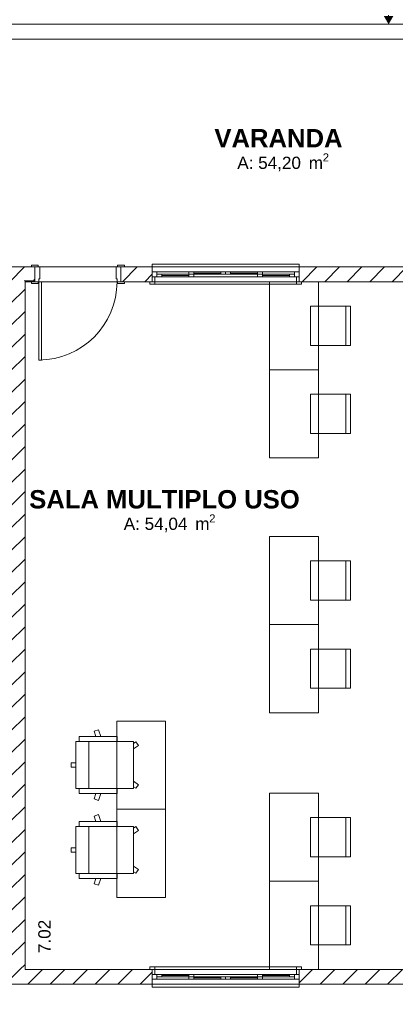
# Model space of a CAD drawing. Header units: millimetres. Extents: x 2826 to 3034, y 1533 to 1590.
# Tile 39 of 248: x 2948.9 to 2952.73, y 1546.93 to 1556.98. Entities that reach past the tile are written whole.
import ezdxf
from ezdxf.enums import TextEntityAlignment as Align

# ---------------------------------------------------------------- set-up
doc = ezdxf.new("R2010")
doc.units = ezdxf.units.MM
doc.layers.add('_Caneta_No__220', color=7, linetype='Continuous', lineweight=15, true_color=0x8a8a8a)
doc.styles.add('ESTILO_GERADO_1', font='arialbd.ttf')
doc.styles.add('ESTILO_GERADO_2', font='arial.ttf')
pattern_1 = [(45, (15.86372, 12.64105), (-0.11490485, 0.11490485), [])]

# ---------------------------------------------------------------- blocks, each defined once
blk = doc.blocks.new('ARROWHEAD_16')
at = {"linetype": 'Continuous', "lineweight": 0}
blk.add_hatch(color=0, dxfattribs=at).paths.add_polyline_path([(-0.9093, 0.525), (0, 0), (-0.9093, -0.525)])
at = {"color": 0, "linetype": 'Continuous', "lineweight": 0}
blk.add_line((0, 0), (-1, 0), dxfattribs=at)
blk = doc.blocks.new('A$Cf44ad3b2')
at = {"layer": '_Caneta_No__220'}
h = blk.add_hatch(dxfattribs=at)
h.set_pattern_fill('TIJOLO_COMUM_0005', color=256, style=0, pattern_type=2)
h.set_pattern_definition(pattern_1)
h.paths.add_polyline_path([(38.894, 21.162), (38.894, 21.012), (41.254, 21.012), (41.254, 21.162)])
h = blk.add_hatch(dxfattribs=at)
h.set_pattern_fill('TIJOLO_COMUM_0005', color=256, style=0, pattern_type=2)
h.set_pattern_definition(pattern_1)
h.paths.add_polyline_path([(42.454, 21.162), (42.134, 21.162), (42.134, 21.012), (42.454, 21.012)])
h = blk.add_hatch(dxfattribs=at)
h.set_pattern_fill('TIJOLO_COMUM_0005', color=256, style=0, pattern_type=2)
h.set_pattern_definition(pattern_1)
h.paths.add_polyline_path([(43.954, 21.162), (43.954, 21.012), (46.051, 21.012), (46.051, 21.162)])
h = blk.add_hatch(dxfattribs=at)
h.set_pattern_fill('TIJOLO_COMUM_0005', color=256, style=0, pattern_type=2)
h.set_pattern_definition(pattern_1)
h.paths.add_polyline_path([(41.154, 13.991), (41.154, 21.012), (41.004, 21.012), (41.004, 13.991)])
blk.add_hatch(color=256, dxfattribs=at).paths.add_polyline_path([(41.254, 21.012), (41.254, 21.022), (41.144, 21.022), (41.154, 21.012)])
h = blk.add_hatch(dxfattribs=at)
h.set_pattern_fill('TIJOLO_COMUM_0005', color=256, style=0, pattern_type=2)
h.set_pattern_definition(pattern_1)
h.paths.add_polyline_path([(41.154, 13.991), (41.004, 13.991), (41.004, 13.841)])
h = blk.add_hatch(dxfattribs=at)
h.set_pattern_fill('TIJOLO_COMUM_0005', color=256, style=0, pattern_type=2)
h.set_pattern_definition(pattern_1)
h.paths.add_polyline_path([(41.154, 13.841), (42.454, 13.841), (42.454, 13.991), (41.154, 13.991)])
h = blk.add_hatch(dxfattribs=at)
h.set_pattern_fill('TIJOLO_COMUM_0005', color=256, style=0, pattern_type=2)
h.set_pattern_definition(pattern_1)
h.paths.add_polyline_path([(43.954, 13.841), (46.051, 13.841), (46.051, 13.991), (43.954, 13.991)])
for p, q in [((20.843, 23.639), (46.862, 23.639)), ((46.862, 23.639), (34.687, 23.639)), ((36.004, 21.162), (42.134, 21.162)), ((41.289, 21.181), (41.219, 21.181)), ((41.219, 21.181), (41.219, 21.162)), ((41.254, 21.162), (41.219, 21.162)), ((41.219, 21.162), (41.289, 21.162)), ((41.254, 21.162), (41.219, 21.162)), ((41.254, 21.162), (41.219, 21.162)), ((41.254, 21.162), (41.254, 21.012)), ((41.254, 21.162), (41.254, 21.012)), ((41.304, 21.162), (41.254, 21.162)), ((41.254, 21.162), (41.254, 21.012)), ((41.254, 21.162), (41.254, 21.012)), ((41.289, 21.162), (41.289, 21.181)), ((41.304, 21.042), (41.304, 21.162)), ((42.084, 21.162), (42.084, 21.042)), ((42.134, 21.162), (42.084, 21.162)), ((42.169, 21.181), (42.099, 21.181)), ((42.099, 21.181), (42.099, 21.162)), ((42.099, 21.162), (42.169, 21.162)), ((42.134, 21.162), (46.862, 21.162)), ((42.134, 21.162), (42.169, 21.162)), ((42.134, 21.162), (42.134, 21.012)), ((42.134, 21.012), (42.134, 21.162)), ((42.134, 21.162), (42.134, 21.012)), ((42.134, 21.162), (42.134, 21.012)), ((42.134, 21.162), (42.169, 21.162)), ((42.134, 21.162), (42.169, 21.162)), ((42.169, 21.162), (42.169, 21.181)), ((42.454, 21.162), (42.454, 21.192)), ((42.454, 21.192), (43.954, 21.192)), ((42.454, 21.162), (42.454, 21.112)), ((42.454, 21.162), (43.954, 21.162)), ((42.454, 21.162), (42.454, 21.112)), ((42.454, 21.112), (42.454, 21.062)), ((42.454, 21.112), (42.501, 21.112)), ((42.454, 21.112), (42.454, 21.062)), ((42.454, 21.112), (42.454, 21.062)), ((42.501, 21.112), (42.878, 21.112)), ((42.501, 21.112), (42.501, 21.062)), ((42.828, 21.112), (43.204, 21.112)), ((42.828, 21.112), (42.878, 21.112)), ((42.828, 21.087), (42.828, 21.112)), ((42.878, 21.112), (42.878, 21.087)), ((42.878, 21.112), (43.154, 21.112)), ((43.154, 21.087), (43.154, 21.112)), ((43.154, 21.112), (43.204, 21.112)), ((43.204, 21.112), (43.581, 21.112)), ((43.204, 21.112), (43.204, 21.087)), ((43.204, 21.112), (43.254, 21.112)), ((43.204, 21.087), (43.204, 21.112)), ((43.254, 21.112), (43.254, 21.087)), ((43.254, 21.112), (43.531, 21.112)), ((43.531, 21.112), (43.907, 21.112)), ((43.531, 21.087), (43.531, 21.112)), ((43.531, 21.112), (43.581, 21.112)), ((43.581, 21.112), (43.581, 21.087)), ((43.907, 21.062), (43.907, 21.112)), ((43.907, 21.112), (43.954, 21.112)), ((43.954, 21.192), (43.954, 21.162)), ((43.954, 21.162), (43.954, 21.112)), ((43.954, 21.162), (43.954, 21.112)), ((43.954, 21.112), (43.954, 21.062)), ((43.954, 21.112), (43.954, 21.062)), ((43.954, 21.112), (43.954, 21.062)), ((41.254, 21.022), (41.144, 21.022)), ((48.851, 21.012), (41.154, 21.012)), ((41.154, 21.012), (41.154, 13.991)), ((41.254, 21.012), (41.154, 21.012)), ((41.254, 21.012), (41.219, 21.012)), ((41.289, 21.012), (41.219, 21.012)), ((41.219, 21.012), (41.219, 20.993)), ((41.254, 21.012), (41.219, 21.012)), ((41.254, 21.012), (41.219, 21.012)), ((41.254, 21.022), (41.254, 21.012)), ((41.254, 21.012), (41.294, 21.012)), ((41.289, 20.993), (41.289, 21.012)), ((41.294, 21.012), (41.294, 21.042)), ((41.294, 21.042), (41.304, 21.042)), ((41.294, 20.212), (41.294, 21.012)), ((41.294, 21.012), (41.324, 21.012)), ((41.324, 21.012), (41.324, 20.212)), ((42.084, 21.042), (42.094, 21.042)), ((42.094, 21.042), (42.094, 21.012)), ((42.094, 21.012), (42.134, 21.012)), ((42.169, 21.012), (42.099, 21.012)), ((42.099, 21.012), (42.099, 20.993)), ((42.134, 21.012), (42.169, 21.012)), ((42.134, 21.012), (42.169, 21.012)), ((42.134, 21.012), (42.169, 21.012)), ((42.169, 20.993), (42.169, 21.012)), ((42.454, 21.012), (42.429, 21.012)), ((42.429, 20.987), (42.429, 21.012)), ((42.429, 21.012), (42.479, 21.012)), ((42.454, 21.012), (42.429, 21.012)), ((42.454, 21.012), (42.429, 21.012)), ((42.454, 21.062), (42.454, 21.012)), ((42.454, 21.012), (42.454, 21.062)), ((42.454, 21.062), (42.479, 21.062)), ((42.501, 21.062), (42.454, 21.062)), ((42.454, 21.062), (42.454, 21.012)), ((42.454, 21.062), (42.454, 21.012)), ((42.454, 21.012), (43.954, 21.012)), ((42.479, 21.012), (42.454, 21.012)), ((42.479, 21.062), (42.479, 21.012)), ((42.479, 21.012), (42.479, 20.987)), ((42.501, 21.087), (42.551, 21.087)), ((42.501, 21.062), (42.501, 21.087)), ((42.878, 21.062), (42.501, 21.062)), ((42.551, 21.062), (42.501, 21.062)), ((42.551, 21.087), (42.551, 21.062)), ((42.551, 21.087), (42.828, 21.087)), ((42.551, 21.075), (42.828, 21.075)), ((42.828, 21.062), (42.551, 21.062)), ((42.828, 21.062), (42.828, 21.087)), ((42.828, 21.087), (42.878, 21.087)), ((42.878, 21.087), (42.828, 21.087)), ((43.204, 21.062), (42.828, 21.062)), ((42.878, 21.062), (42.828, 21.062)), ((42.878, 21.1), (43.154, 21.1)), ((42.878, 21.087), (42.878, 21.062)), ((43.154, 21.087), (42.878, 21.087)), ((43.204, 21.087), (43.154, 21.087)), ((43.254, 21.087), (43.204, 21.087)), ((43.581, 21.062), (43.204, 21.062)), ((43.254, 21.1), (43.531, 21.1)), ((43.531, 21.087), (43.254, 21.087)), ((43.581, 21.087), (43.531, 21.087)), ((43.531, 21.087), (43.581, 21.087)), ((43.531, 21.062), (43.531, 21.087)), ((43.907, 21.062), (43.531, 21.062)), ((43.581, 21.062), (43.531, 21.062)), ((43.581, 21.087), (43.581, 21.062)), ((43.581, 21.087), (43.857, 21.087)), ((43.581, 21.075), (43.857, 21.075)), ((43.857, 21.062), (43.581, 21.062)), ((43.857, 21.062), (43.857, 21.087)), ((43.857, 21.087), (43.907, 21.087)), ((43.907, 21.062), (43.857, 21.062)), ((43.907, 21.087), (43.907, 21.062)), ((43.954, 21.062), (43.907, 21.062)), ((43.929, 21.012), (43.929, 21.062)), ((43.929, 21.062), (43.954, 21.062)), ((43.954, 21.012), (43.929, 21.012)), ((43.929, 21.012), (43.979, 21.012)), ((43.929, 20.987), (43.929, 21.012)), ((43.954, 21.062), (43.954, 21.012)), ((43.954, 21.062), (43.954, 21.012)), ((43.954, 21.062), (43.954, 21.012)), ((43.954, 21.062), (43.954, 21.012)), ((43.954, 21.012), (43.979, 21.012)), ((43.954, 21.012), (43.979, 21.012)), ((43.954, 21.012), (43.979, 21.012)), ((43.979, 21.012), (43.979, 20.987)), ((41.219, 20.993), (41.289, 20.993)), ((42.099, 20.993), (42.169, 20.993)), ((42.479, 20.987), (42.429, 20.987)), ((42.479, 20.987), (43.929, 20.987)), ((43.979, 20.987), (43.929, 20.987)), ((44.431, 20.762), (44.431, 20.362)), ((41.324, 20.212), (41.294, 20.212)), ((44.431, 19.862), (44.431, 19.462)), ((44.431, 18.162), (44.431, 17.762)), ((44.431, 17.262), (44.431, 16.862)), ((41.905, 16.438), (41.86, 16.423)), ((41.86, 16.423), (41.878, 16.368)), ((41.928, 16.368), (41.905, 16.438)), ((41.674, 16.318), (41.674, 15.837)), ((41.674, 16.318), (42.264, 16.318)), ((42.264, 16.318), (41.674, 16.318)), ((41.674, 16.318), (42.264, 16.318)), ((42.097, 16.368), (41.709, 16.368)), ((41.709, 16.368), (41.709, 16.318)), ((41.806, 15.837), (41.806, 16.318)), ((42.097, 16.368), (42.097, 16.318)), ((42.097, 16.368), (42.097, 16.318)), ((42.264, 15.837), (42.264, 16.318)), ((42.285, 16.315), (42.264, 16.299)), ((42.285, 16.315), (42.312, 16.278)), ((42.312, 16.278), (42.264, 16.242)), ((41.625, 16.055), (41.625, 16.099)), ((41.625, 16.099), (41.674, 16.099)), ((41.625, 16.055), (41.674, 16.055)), ((42.312, 15.877), (42.264, 15.913)), ((41.674, 15.837), (42.264, 15.837)), ((41.674, 15.837), (42.264, 15.837)), ((41.709, 15.787), (41.709, 15.837)), ((42.097, 15.787), (41.709, 15.787)), ((41.86, 15.731), (41.878, 15.787)), ((41.928, 15.787), (41.905, 15.717)), ((42.097, 15.787), (42.097, 15.837)), ((42.097, 15.787), (42.097, 15.837)), ((42.285, 15.84), (42.264, 15.856)), ((42.285, 15.84), (42.312, 15.877)), ((41.905, 15.717), (41.86, 15.731)), ((42.097, 15.501), (41.709, 15.501)), ((41.709, 15.501), (41.709, 15.451)), ((41.905, 15.572), (41.86, 15.557)), ((41.86, 15.557), (41.878, 15.501)), ((41.928, 15.501), (41.905, 15.572)), ((42.097, 15.501), (42.097, 15.451)), ((42.097, 15.501), (42.097, 15.451)), ((44.431, 15.541), (44.431, 15.141)), ((41.674, 15.451), (41.674, 14.971)), ((41.674, 15.451), (42.264, 15.451)), ((42.264, 15.451), (41.674, 15.451)), ((41.674, 15.451), (42.264, 15.451)), ((41.806, 14.971), (41.806, 15.451)), ((42.264, 14.971), (42.264, 15.451)), ((42.285, 15.449), (42.264, 15.433)), ((42.312, 15.411), (42.264, 15.376)), ((42.285, 15.449), (42.312, 15.411)), ((41.625, 15.189), (41.625, 15.233)), ((41.625, 15.233), (41.674, 15.233)), ((41.625, 15.189), (41.674, 15.189)), ((42.312, 15.011), (42.264, 15.046)), ((42.285, 14.973), (42.264, 14.989)), ((42.285, 14.973), (42.312, 15.011)), ((41.674, 14.971), (42.264, 14.971)), ((41.674, 14.971), (42.264, 14.971)), ((41.709, 14.921), (41.709, 14.971)), ((42.097, 14.921), (41.709, 14.921)), ((41.86, 14.865), (41.878, 14.921)), ((41.928, 14.921), (41.905, 14.85)), ((42.097, 14.921), (42.097, 14.971)), ((42.097, 14.921), (42.097, 14.971)), ((41.905, 14.85), (41.86, 14.865)), ((44.431, 14.641), (44.431, 14.241)), ((41.154, 13.991), (48.851, 13.991)), ((42.429, 13.991), (42.429, 14.016)), ((42.429, 14.016), (42.479, 14.016)), ((42.454, 13.991), (42.429, 13.991)), ((42.479, 13.991), (42.429, 13.991)), ((42.454, 13.991), (42.429, 13.991)), ((42.454, 13.991), (42.429, 13.991)), ((42.454, 13.941), (42.454, 13.991)), ((43.954, 13.991), (42.454, 13.991)), ((42.454, 13.941), (42.454, 13.991)), ((42.454, 13.991), (42.479, 13.991)), ((42.454, 13.941), (42.454, 13.991)), ((42.454, 13.941), (42.454, 13.991)), ((43.929, 14.016), (42.479, 14.016)), ((42.479, 14.016), (42.479, 13.991)), ((42.479, 13.991), (42.479, 13.941)), ((43.929, 14.016), (43.979, 14.016)), ((43.929, 13.991), (43.929, 14.016)), ((43.929, 13.941), (43.929, 13.991)), ((43.929, 13.991), (43.954, 13.991)), ((43.979, 13.991), (43.929, 13.991)), ((43.954, 13.991), (43.979, 13.991)), ((43.954, 13.941), (43.954, 13.991)), ((43.954, 13.991), (43.954, 13.941)), ((43.954, 13.941), (43.954, 13.991)), ((43.954, 13.941), (43.954, 13.991)), ((43.954, 13.991), (43.979, 13.991)), ((43.954, 13.991), (43.979, 13.991)), ((43.979, 14.016), (43.979, 13.991)), ((42.454, 13.891), (42.454, 13.941)), ((42.479, 13.941), (42.454, 13.941)), ((42.454, 13.941), (42.501, 13.941)), ((42.454, 13.891), (42.454, 13.941)), ((42.454, 13.891), (42.454, 13.941)), ((42.454, 13.841), (42.454, 13.891)), ((42.501, 13.891), (42.454, 13.891)), ((42.454, 13.841), (42.454, 13.891)), ((42.501, 13.941), (42.878, 13.941)), ((42.501, 13.941), (42.501, 13.891)), ((42.501, 13.941), (42.551, 13.941)), ((42.501, 13.916), (42.501, 13.941)), ((42.551, 13.916), (42.501, 13.916)), ((42.878, 13.891), (42.501, 13.891)), ((42.551, 13.941), (42.551, 13.916)), ((42.551, 13.941), (42.828, 13.941)), ((42.828, 13.929), (42.551, 13.929)), ((42.828, 13.916), (42.551, 13.916)), ((42.828, 13.941), (43.204, 13.941)), ((42.828, 13.916), (42.828, 13.941)), ((42.828, 13.941), (42.878, 13.941)), ((42.828, 13.916), (42.878, 13.916)), ((42.828, 13.891), (42.828, 13.916)), ((42.878, 13.916), (42.828, 13.916)), ((43.204, 13.891), (42.828, 13.891)), ((42.878, 13.891), (42.828, 13.891)), ((42.878, 13.941), (42.878, 13.916)), ((42.878, 13.916), (42.878, 13.891)), ((42.878, 13.916), (43.154, 13.916)), ((43.154, 13.904), (42.878, 13.904)), ((43.154, 13.891), (42.878, 13.891)), ((43.154, 13.891), (43.154, 13.916)), ((43.154, 13.916), (43.204, 13.916)), ((43.204, 13.891), (43.154, 13.891)), ((43.204, 13.941), (43.581, 13.941)), ((43.204, 13.916), (43.254, 13.916)), ((43.204, 13.891), (43.204, 13.916)), ((43.204, 13.916), (43.204, 13.891)), ((43.581, 13.891), (43.204, 13.891)), ((43.254, 13.891), (43.204, 13.891)), ((43.254, 13.916), (43.254, 13.891)), ((43.254, 13.916), (43.531, 13.916)), ((43.531, 13.904), (43.254, 13.904)), ((43.531, 13.891), (43.254, 13.891)), ((43.531, 13.941), (43.907, 13.941)), ((43.531, 13.941), (43.581, 13.941)), ((43.531, 13.916), (43.531, 13.941)), ((43.581, 13.916), (43.531, 13.916)), ((43.531, 13.891), (43.531, 13.916)), ((43.531, 13.916), (43.581, 13.916)), ((43.907, 13.891), (43.531, 13.891)), ((43.581, 13.891), (43.531, 13.891)), ((43.581, 13.941), (43.581, 13.916)), ((43.581, 13.941), (43.857, 13.941)), ((43.857, 13.929), (43.581, 13.929)), ((43.857, 13.916), (43.581, 13.916)), ((43.581, 13.916), (43.581, 13.891)), ((43.857, 13.916), (43.857, 13.941)), ((43.857, 13.941), (43.907, 13.941)), ((43.907, 13.916), (43.857, 13.916)), ((43.907, 13.891), (43.907, 13.941)), ((43.907, 13.941), (43.954, 13.941)), ((43.907, 13.941), (43.907, 13.916)), ((43.954, 13.891), (43.907, 13.891)), ((43.954, 13.941), (43.929, 13.941)), ((43.954, 13.891), (43.954, 13.941)), ((43.954, 13.891), (43.954, 13.941)), ((43.954, 13.891), (43.954, 13.941)), ((43.954, 13.841), (43.954, 13.891)), ((43.954, 13.841), (43.954, 13.891)), ((41.004, 13.841), (57.699, 13.841)), ((42.454, 13.811), (42.454, 13.841)), ((43.954, 13.841), (42.454, 13.841)), ((43.954, 13.811), (42.454, 13.811)), ((43.954, 13.841), (43.954, 13.811))]:
    blk.add_line(p, q, dxfattribs=at)
for points in [[(16.672, 13.841), (34.687, 13.841), (34.691, 12.063), (41.004, 12.077), (41.004, 13.841), (56.847, 13.841), (56.847, 29.409), (46.862, 29.409), (46.862, 23.639), (34.687, 23.639), (34.687, 22.439), (16.672, 22.439)], [(44.153, 20.112), (44.153, 21.012), (43.653, 21.012), (43.653, 20.112)], [(44.071, 20.762), (44.071, 20.362), (44.481, 20.362), (44.481, 20.762)], [(44.153, 19.212), (44.153, 20.112), (43.653, 20.112), (43.653, 19.212)], [(44.071, 19.862), (44.071, 19.462), (44.481, 19.462), (44.481, 19.862)], [(44.153, 17.512), (44.153, 18.412), (43.653, 18.412), (43.653, 17.512)], [(44.071, 18.162), (44.071, 17.762), (44.481, 17.762), (44.481, 18.162)], [(44.153, 16.612), (44.153, 17.512), (43.653, 17.512), (43.653, 16.612)], [(44.071, 17.262), (44.071, 16.862), (44.481, 16.862), (44.481, 17.262)], [(42.091, 15.627), (42.091, 16.527), (42.591, 16.527), (42.591, 15.627)], [(44.153, 14.891), (44.153, 15.791), (43.653, 15.791), (43.653, 14.891)], [(42.091, 14.727), (42.091, 15.627), (42.591, 15.627), (42.591, 14.727)], [(44.071, 15.541), (44.071, 15.141), (44.481, 15.141), (44.481, 15.541)], [(44.153, 13.991), (44.153, 14.891), (43.653, 14.891), (43.653, 13.991)], [(44.071, 14.641), (44.071, 14.241), (44.481, 14.241), (44.481, 14.641)]]:
    blk.add_lwpolyline(points, close=True, dxfattribs=at)
for points in [[(46.862, 23.639), (34.687, 23.639)], [(34.687, 23.489), (46.862, 23.489)], [(41.254, 21.162), (38.894, 21.162)], [(42.454, 21.162), (42.134, 21.162)], [(46.051, 21.162), (43.954, 21.162)], [(41.154, 13.991), (41.154, 21.012)], [(41.154, 21.012), (41.254, 21.012)], [(42.134, 21.012), (42.454, 21.012)], [(43.954, 21.012), (46.051, 21.012)], [(42.454, 13.991), (41.154, 13.991)], [(46.051, 13.991), (43.954, 13.991)], [(41.004, 13.841), (41.154, 13.841)], [(41.154, 13.841), (42.454, 13.841)], [(43.954, 13.841), (46.051, 13.841)]]:
    blk.add_lwpolyline(points, dxfattribs=at)
blk.add_arc((41.294, 21.012), 0.8, 270, 0, dxfattribs=at)
at = {"layer": '_Caneta_No__220', "xscale": 0.095, "yscale": 0.095, "zscale": 0.095, "rotation": 270}
blk.add_blockref('ARROWHEAD_16', (44.869, 23.639), dxfattribs=at)
at = {"layer": '_Caneta_No__220'}
for s, height, style, p in [('VARANDA', 0.1875, 'ESTILO_GERADO_1', (43.089, 22.383)), ('2', 0.0825, 'ESTILO_GERADO_2', (44.196, 22.239)), ('A: 54,20', 0.125, 'ESTILO_GERADO_2', (43.323, 22.163)), (' m', 0.125, 'ESTILO_GERADO_2', (44.005, 22.163)), ('SALA MULTIPLO USO', 0.1875, 'ESTILO_GERADO_1', (41.197, 18.697)), ('A: 54,04', 0.125, 'ESTILO_GERADO_2', (42.163, 18.478)), ('2', 0.0825, 'ESTILO_GERADO_2', (43.036, 18.554)), (' m', 0.125, 'ESTILO_GERADO_2', (42.845, 18.478))]:
    blk.add_text(s, height=height, dxfattribs=dict(at, style=style)).set_placement(p)
at = {"layer": '_Caneta_No__220', "insert": (41.353, 14.328), "char_height": 0.125, "attachment_point": 5, "rotation": 90, "style": 'ESTILO_GERADO_2'}
blk.add_mtext('\\A1;7.02', dxfattribs=at)
at = {"layer": '_Caneta_No__220', "style": 'ESTILO_GERADO_2'}
for p in [(50.271, 22.567), (50.871, 22.567)]:
    blk.add_attdef('txt', text='', height=0.12, dxfattribs=at).set_placement(p, align=Align.MIDDLE_CENTER)
blk.add_attdef('txt', text='', height=0.12, rotation=90, dxfattribs=at).set_placement((17.136, 18.425), align=Align.MIDDLE_CENTER)

msp = doc.modelspace()

# ---------------------------------------------------------------- block references
msp.add_blockref('A$Cf44ad3b2', (2907.796, 1533.293))

doc.saveas('drawing.dxf')
